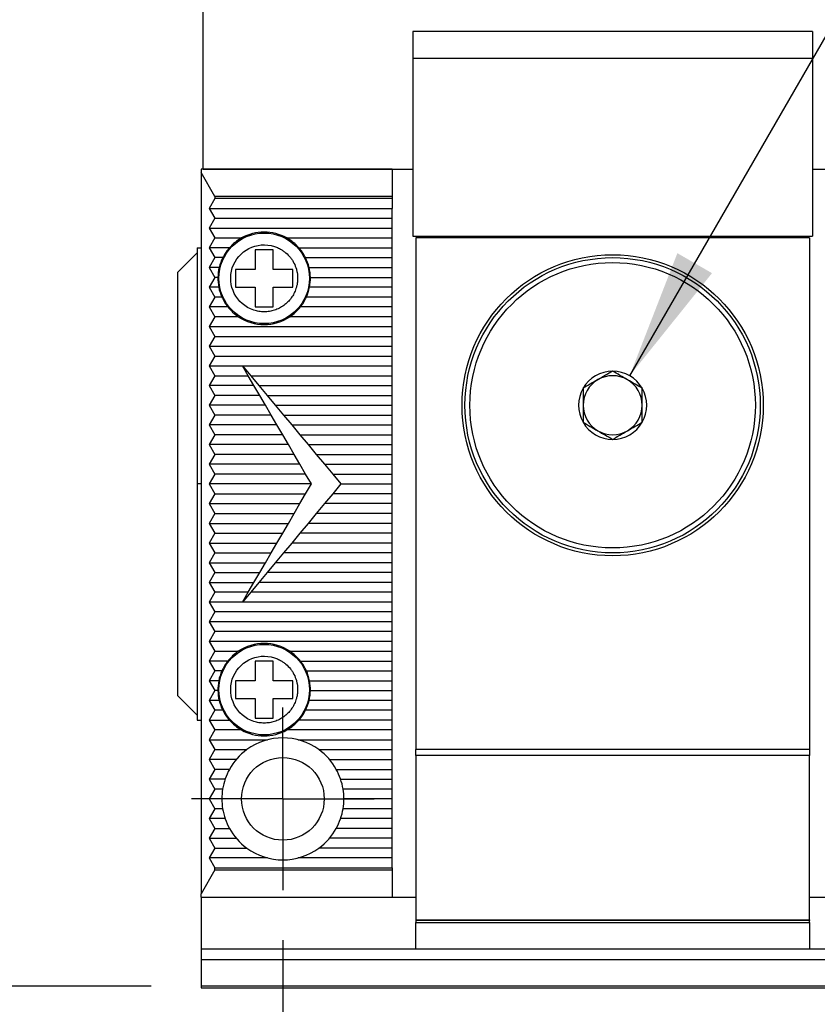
# Model space of a CAD drawing. Header units: millimetres. Extents: x 13 to 546, y 13 to 419.
# Tile 5 of 13: x 125 to 166, y 117 to 167. Entities that reach past the tile are written whole.
import ezdxf

# ---------------------------------------------------------------- set-up
doc = ezdxf.new("R2010")
doc.units = ezdxf.units.MM
doc.header["$LTSCALE"] = 2
doc.linetypes.add('CENTERX2', pattern=[20.32, 12.7, -2.54, 2.54, -2.54])
doc.layers.add('CENTER', color=40, linetype='CENTERX2')
doc.layers.add('DIMENSIONS', color=140, linetype='Continuous', lineweight=25)
doc.styles.add('SLDTEXTSTYLE0', font='TXT', dxfattribs={"width": 0.7})
doc.dimstyles.new('SLDDIMSTYLE0', dxfattribs={"dimtxt": 4.316016, "dimasz": 6.604, "dimexe": 0, "dimexo": 0.0625, "dimgap": 1.079004, "dimtad": 0, "dimtih": 1, "dimtoh": 1, "dimrnd": 1e-09, "dimzin": 12, "dimdsep": 46, "dimtxsty": 'SLDTEXTSTYLE0', "dimsah": 1, "dimcen": 0.09, "dimadec": 0, "dimazin": 3, "dimtfac": 1, "dimtmove": 0, "dimatfit": 0, "dimfxl": 0, "dimfrac": 2, "dimtolj": 1, "dimtzin": 12, "dimarcsym": 0})
doc.dimstyles.new('SLDDIMSTYLE1', dxfattribs={"dimtxt": 4.316016, "dimasz": 6.604, "dimexe": 0, "dimexo": 0.0625, "dimgap": 1.079004, "dimtad": 0, "dimtih": 1, "dimtoh": 1, "dimrnd": 1e-09, "dimzin": 12, "dimdsep": 46, "dimtxsty": 'SLDTEXTSTYLE0', "dimsah": 1, "dimcen": 0.09, "dimadec": 0, "dimazin": 3, "dimtfac": 1, "dimtofl": 0, "dimtmove": 0, "dimatfit": 3, "dimfxl": 0, "dimfrac": 2, "dimtolj": 1, "dimtzin": 12, "dimarcsym": 0})
doc.dimstyles.new('SLDDIMSTYLE3', dxfattribs={"dimtxt": 4.316016, "dimasz": 6.604, "dimexe": 0, "dimexo": 0.0625, "dimgap": 1.079004, "dimtad": 0, "dimtih": 1, "dimtoh": 1, "dimrnd": 1e-09, "dimzin": 12, "dimdsep": 46, "dimtxsty": 'SLDTEXTSTYLE0', "dimsah": 1, "dimcen": 0, "dimadec": 0, "dimazin": 3, "dimtfac": 1, "dimtofl": 0, "dimtmove": 0, "dimatfit": 3, "dimfxl": 0, "dimfrac": 2, "dimtolj": 1, "dimtzin": 12, "dimarcsym": 0})

# ---------------------------------------------------------------- blocks, each defined once
blk = doc.blocks.new('_D')
at = {"layer": 'DIMENSIONS'}
for p, q in [((138.505, 120.72), (138.505, 95.59)), ((172.005, 120.72), (172.005, 95.59)), ((138.505, 101.94), (125.805, 101.94)), ((147.343, 101.94), (145.893, 101.94)), ((145.893, 101.94), (145.893, 95.08)), ((160.168, 101.94), (161.617, 101.94)), ((161.617, 101.94), (161.617, 95.08)), ((172.005, 101.94), (184.705, 101.94)), ((145.893, 95.08), (147.343, 95.08)), ((161.617, 95.08), (160.168, 95.08))]:
    blk.add_line(p, q, dxfattribs=at)
for points in [[(138.505, 101.94), (131.901, 102.956), (131.901, 100.924)], [(172.005, 101.94), (178.609, 100.924), (178.609, 102.956)]]:
    blk.add_solid(points, dxfattribs=at)
at = {"layer": 'DIMENSIONS', "char_height": 4.2333, "attachment_point": 1, "style": 'SLDTEXTSTYLE0'}
for s, insert in [('33.5', (147.343, 108.363)), ('1.32', (147.343, 100.537))]:
    blk.add_mtext(s, dxfattribs=dict(at, insert=insert))
blk = doc.blocks.new('_D_3')
at = {"layer": 'DIMENSIONS'}
for p, q in [((156.121, 149.4), (187.29, 203.386)), ((187.29, 203.386), (198.402, 203.386))]:
    blk.add_line(p, q, dxfattribs=at)
blk.add_solid([(156.121, 149.4), (160.303, 154.612), (158.543, 155.628)], dxfattribs=at)
at = {"layer": 'DIMENSIONS', "attachment_point": 1, "style": 'SLDTEXTSTYLE0'}
for s, insert, char_height in [('G1/8', (221.638, 208.843), 4.2333), ('GAUGE / AIR PORT', (201.577, 201.984), 4.23333)]:
    blk.add_mtext(s, dxfattribs=dict(at, insert=insert, char_height=char_height))
blk = doc.blocks.new('_D_4')
at = {"layer": 'DIMENSIONS'}
for p, q in [((131.915, 169.7), (95.805, 169.7)), ((102.155, 169.7), (102.155, 153.805)), ((95.742, 145.979), (94.293, 145.979)), ((94.293, 145.979), (94.293, 139.12)), ((108.567, 145.979), (110.017, 145.979)), ((110.017, 145.979), (110.017, 139.12)), ((94.293, 139.12), (95.742, 139.12)), ((110.017, 139.12), (108.567, 139.12)), ((102.155, 118.381), (102.155, 138.153)), ((131.815, 118.381), (95.805, 118.381))]:
    blk.add_line(p, q, dxfattribs=at)
for points in [[(102.155, 169.7), (101.139, 163.096), (103.171, 163.096)], [(102.155, 118.381), (103.171, 124.985), (101.139, 124.985)]]:
    blk.add_solid(points, dxfattribs=at)
at = {"layer": 'DIMENSIONS', "char_height": 4.2333, "attachment_point": 1, "style": 'SLDTEXTSTYLE0'}
for s, insert in [('51.3', (95.742, 152.402)), ('2.02', (95.742, 144.577))]:
    blk.add_mtext(s, dxfattribs=dict(at, insert=insert))
blk = doc.blocks.new('_D_5')
at = {"layer": 'DIMENSIONS'}
for p, q in [((144.794, 211.1), (59.805, 211.1)), ((66.155, 211.1), (66.155, 171.83)), ((59.742, 164.004), (58.293, 164.004)), ((58.293, 164.004), (58.293, 157.144)), ((72.567, 164.004), (74.017, 164.004)), ((74.017, 164.004), (74.017, 157.144)), ((58.293, 157.144), (59.742, 157.144)), ((74.017, 157.144), (72.567, 157.144)), ((66.155, 118.381), (66.155, 156.178)), ((131.815, 118.381), (59.805, 118.381))]:
    blk.add_line(p, q, dxfattribs=at)
for points in [[(66.155, 211.1), (65.139, 204.496), (67.171, 204.496)], [(66.155, 118.381), (67.171, 124.985), (65.139, 124.985)]]:
    blk.add_solid(points, dxfattribs=at)
at = {"layer": 'DIMENSIONS', "char_height": 4.2333, "attachment_point": 1, "style": 'SLDTEXTSTYLE0'}
for s, insert in [('92.7', (59.742, 170.427)), ('3.65', (59.742, 162.601))]:
    blk.add_mtext(s, dxfattribs=dict(at, insert=insert))
blk = doc.blocks.new('SW_CENTERMARKSYMBOL_0')
at = {"layer": 'CENTER', "color": 0}
for p, q in [((0, 2.54), (0, 4.64)), ((0, 0), (0, 2.54)), ((-2.54, 0), (-4.64, 0)), ((0, 0), (-2.54, 0)), ((0, 0), (0, -2.54)), ((0, 0), (2.54, 0)), ((2.54, 0), (4.64, 0)), ((0, -2.54), (0, -4.64))]:
    blk.add_line(p, q, dxfattribs=at)

msp = doc.modelspace()

# ---------------------------------------------------------------- linework, layer by layer
for p, q in [((134.455, 159.9), (134.455, 168.084)), ((145.105, 166.9), (145.105, 165.515)), ((165.405, 166.9), (145.105, 166.9)), ((165.405, 166.9), (165.405, 165.515)), ((165.405, 165.515), (145.105, 165.515)), ((145.105, 165.515), (145.105, 156.5)), ((165.405, 165.515), (165.405, 156.5)), ((134.355, 159.9), (134.355, 159.727)), ((144.055, 159.9), (134.355, 159.9)), ((134.355, 159.727), (134.355, 123.074)), ((135.055, 158.515), (134.355, 159.727)), ((134.455, 159.9), (145.105, 159.9)), ((144.055, 159.9), (144.055, 158.515)), ((165.405, 159.9), (176.055, 159.9)), ((135.055, 158.4), (134.766, 157.9)), ((135.055, 158.515), (135.055, 158.4)), ((144.055, 158.515), (135.055, 158.515)), ((144.055, 158.4), (135.055, 158.4)), ((144.055, 158.515), (144.055, 158.4)), ((144.055, 158.4), (144.055, 157.9)), ((134.766, 157.9), (135.055, 157.4)), ((134.766, 157.9), (144.055, 157.9)), ((144.055, 157.4), (144.055, 157.9)), ((135.055, 157.4), (134.766, 156.9)), ((135.055, 157.4), (144.055, 157.4)), ((144.055, 156.9), (144.055, 157.4)), ((134.766, 156.9), (135.055, 156.4)), ((134.766, 156.9), (144.055, 156.9)), ((144.055, 156.4), (144.055, 156.9)), ((135.055, 156.4), (134.766, 155.9)), ((135.055, 156.4), (136.406, 156.4)), ((138.704, 156.4), (144.055, 156.4)), ((144.055, 155.9), (144.055, 156.4)), ((145.105, 156.5), (165.405, 156.5)), ((145.255, 156.4), (145.255, 130.4)), ((165.255, 156.4), (145.255, 156.4)), ((165.255, 156.4), (165.255, 130.4)), ((134.155, 155.65), (133.155, 154.65)), ((134.155, 155.9), (134.355, 155.9)), ((134.155, 155.9), (134.155, 143.9)), ((134.766, 155.9), (135.055, 155.4)), ((135.788, 155.9), (134.766, 155.9)), ((138.005, 155.8), (137.105, 155.8)), ((137.105, 155.8), (137.105, 154.8)), ((138.005, 154.8), (138.005, 155.8)), ((139.321, 155.9), (144.055, 155.9)), ((144.055, 155.4), (144.055, 155.9)), ((135.055, 155.4), (134.766, 154.9)), ((135.452, 155.4), (135.055, 155.4)), ((139.657, 155.4), (144.055, 155.4)), ((144.055, 154.9), (144.055, 155.4)), ((133.155, 154.65), (133.155, 133.15)), ((134.766, 154.9), (135.055, 154.4)), ((135.27, 154.9), (134.766, 154.9)), ((137.105, 154.8), (136.105, 154.8)), ((136.105, 154.8), (136.105, 153.9)), ((139.005, 154.8), (138.005, 154.8)), ((139.005, 153.9), (139.005, 154.8)), ((139.84, 154.9), (144.055, 154.9)), ((144.055, 154.4), (144.055, 154.9)), ((135.055, 154.4), (134.766, 153.9)), ((135.205, 154.4), (135.055, 154.4)), ((139.904, 154.4), (144.055, 154.4)), ((144.055, 153.9), (144.055, 154.4)), ((134.766, 153.9), (135.055, 153.4)), ((135.248, 153.9), (134.766, 153.9)), ((136.105, 153.9), (137.105, 153.9)), ((137.105, 153.9), (137.105, 152.9)), ((138.005, 152.9), (138.005, 153.9)), ((138.005, 153.9), (139.005, 153.9)), ((144.055, 153.9), (139.861, 153.9)), ((144.055, 153.4), (144.055, 153.9)), ((135.055, 153.4), (134.766, 152.9)), ((135.405, 153.4), (135.055, 153.4)), ((144.055, 153.4), (139.704, 153.4)), ((144.055, 152.9), (144.055, 153.4)), ((134.766, 152.9), (135.055, 152.4)), ((135.705, 152.9), (134.766, 152.9)), ((137.105, 152.9), (138.005, 152.9)), ((144.055, 152.9), (139.404, 152.9)), ((144.055, 152.4), (144.055, 152.9)), ((135.055, 152.4), (134.766, 151.9)), ((136.243, 152.4), (135.055, 152.4)), ((144.055, 152.4), (138.866, 152.4)), ((144.055, 151.9), (144.055, 152.4)), ((134.766, 151.9), (135.055, 151.4)), ((134.766, 151.9), (144.055, 151.9)), ((144.055, 151.4), (144.055, 151.9)), ((135.055, 151.4), (134.766, 150.9)), ((135.055, 151.4), (144.055, 151.4)), ((144.055, 150.9), (144.055, 151.4)), ((134.766, 150.9), (135.055, 150.4)), ((134.766, 150.9), (144.055, 150.9)), ((144.055, 150.4), (144.055, 150.9)), ((135.055, 150.4), (134.766, 149.9)), ((135.055, 150.4), (144.055, 150.4)), ((144.055, 149.9), (144.055, 150.4)), ((134.766, 149.9), (135.055, 149.4)), ((134.766, 149.9), (136.455, 149.9)), ((136.746, 149.4), (136.455, 149.9)), ((136.455, 149.9), (136.871, 149.4)), ((136.455, 149.9), (144.055, 149.9)), ((144.055, 149.4), (144.055, 149.9)), ((135.055, 149.4), (134.766, 148.9)), ((135.055, 149.4), (136.746, 149.4)), ((137.038, 148.9), (136.746, 149.4)), ((136.871, 149.4), (144.055, 149.4)), ((136.871, 149.4), (137.288, 148.9)), ((144.055, 148.9), (144.055, 149.4)), ((134.766, 148.9), (135.055, 148.4)), ((137.038, 148.9), (134.766, 148.9)), ((137.33, 148.4), (137.038, 148.9)), ((137.288, 148.9), (137.705, 148.4)), ((137.288, 148.9), (144.055, 148.9)), ((144.055, 148.4), (144.055, 148.9)), ((135.055, 148.4), (134.766, 147.9)), ((137.33, 148.4), (135.055, 148.4)), ((137.621, 147.9), (137.33, 148.4)), ((137.705, 148.4), (144.055, 148.4)), ((137.705, 148.4), (138.121, 147.9)), ((144.055, 147.9), (144.055, 148.4)), ((134.766, 147.9), (135.055, 147.4)), ((137.621, 147.9), (134.766, 147.9)), ((137.913, 147.4), (137.621, 147.9)), ((138.121, 147.9), (138.538, 147.4)), ((138.121, 147.9), (144.055, 147.9)), ((144.055, 147.4), (144.055, 147.9)), ((135.055, 147.4), (134.766, 146.9)), ((137.913, 147.4), (135.055, 147.4)), ((138.205, 146.9), (137.913, 147.4)), ((138.538, 147.4), (138.955, 146.9)), ((138.538, 147.4), (144.055, 147.4)), ((144.055, 146.9), (144.055, 147.4)), ((134.766, 146.9), (135.055, 146.4)), ((138.205, 146.9), (134.766, 146.9)), ((138.496, 146.4), (138.205, 146.9)), ((138.955, 146.9), (144.055, 146.9)), ((138.955, 146.9), (139.371, 146.4)), ((144.055, 146.4), (144.055, 146.9)), ((135.055, 146.4), (134.766, 145.9)), ((138.496, 146.4), (135.055, 146.4)), ((138.788, 145.9), (138.496, 146.4)), ((139.371, 146.4), (144.055, 146.4)), ((139.371, 146.4), (139.788, 145.9)), ((144.055, 145.9), (144.055, 146.4)), ((134.766, 145.9), (135.055, 145.4)), ((138.788, 145.9), (134.766, 145.9)), ((139.08, 145.4), (138.788, 145.9)), ((139.788, 145.9), (144.055, 145.9)), ((139.788, 145.9), (140.205, 145.4)), ((144.055, 145.4), (144.055, 145.9)), ((135.055, 145.4), (134.766, 144.9)), ((139.08, 145.4), (135.055, 145.4)), ((139.371, 144.9), (139.08, 145.4)), ((140.205, 145.4), (144.055, 145.4)), ((140.205, 145.4), (140.621, 144.9)), ((144.055, 144.9), (144.055, 145.4)), ((134.766, 144.9), (135.055, 144.4)), ((139.371, 144.9), (134.766, 144.9)), ((139.663, 144.4), (139.371, 144.9)), ((140.621, 144.9), (141.038, 144.4)), ((140.621, 144.9), (144.055, 144.9)), ((144.055, 144.4), (144.055, 144.9)), ((135.055, 144.4), (134.766, 143.9)), ((139.663, 144.4), (135.055, 144.4)), ((139.955, 143.9), (139.663, 144.4)), ((141.038, 144.4), (144.055, 144.4)), ((141.038, 144.4), (141.455, 143.9)), ((144.055, 143.9), (144.055, 144.4)), ((134.355, 143.9), (134.155, 143.9)), ((134.155, 143.9), (134.155, 131.9)), ((134.766, 143.9), (135.055, 143.4)), ((139.955, 143.9), (134.766, 143.9)), ((139.663, 143.4), (139.955, 143.9)), ((141.455, 143.9), (141.038, 143.4)), ((141.455, 143.9), (144.055, 143.9)), ((144.055, 143.4), (144.055, 143.9)), ((135.055, 143.4), (134.766, 142.9)), ((135.055, 143.4), (139.663, 143.4)), ((139.371, 142.9), (139.663, 143.4)), ((141.038, 143.4), (140.621, 142.9)), ((144.055, 143.4), (141.038, 143.4)), ((144.055, 142.9), (144.055, 143.4)), ((134.766, 142.9), (135.055, 142.4)), ((134.766, 142.9), (139.371, 142.9)), ((139.08, 142.4), (139.371, 142.9)), ((140.621, 142.9), (140.205, 142.4)), ((144.055, 142.9), (140.621, 142.9)), ((144.055, 142.4), (144.055, 142.9)), ((135.055, 142.4), (134.766, 141.9)), ((135.055, 142.4), (139.08, 142.4)), ((138.788, 141.9), (139.08, 142.4)), ((140.205, 142.4), (139.788, 141.9)), ((144.055, 142.4), (140.205, 142.4)), ((144.055, 141.9), (144.055, 142.4)), ((134.766, 141.9), (135.055, 141.4)), ((134.766, 141.9), (138.788, 141.9)), ((138.496, 141.4), (138.788, 141.9)), ((139.788, 141.9), (139.371, 141.4)), ((144.055, 141.9), (139.788, 141.9)), ((144.055, 141.4), (144.055, 141.9)), ((135.055, 141.4), (134.766, 140.9)), ((135.055, 141.4), (138.496, 141.4)), ((138.205, 140.9), (138.496, 141.4)), ((139.371, 141.4), (138.955, 140.9)), ((144.055, 141.4), (139.371, 141.4)), ((144.055, 140.9), (144.055, 141.4)), ((134.766, 140.9), (135.055, 140.4)), ((134.766, 140.9), (138.205, 140.9)), ((137.913, 140.4), (138.205, 140.9)), ((138.955, 140.9), (138.538, 140.4)), ((144.055, 140.9), (138.955, 140.9)), ((144.055, 140.4), (144.055, 140.9)), ((135.055, 140.4), (134.766, 139.9)), ((135.055, 140.4), (137.913, 140.4)), ((137.621, 139.9), (137.913, 140.4)), ((138.538, 140.4), (138.121, 139.9)), ((144.055, 140.4), (138.538, 140.4)), ((144.055, 139.9), (144.055, 140.4)), ((134.766, 139.9), (135.055, 139.4)), ((134.766, 139.9), (137.621, 139.9)), ((137.33, 139.4), (137.621, 139.9)), ((138.121, 139.9), (137.705, 139.4)), ((144.055, 139.9), (138.121, 139.9)), ((144.055, 139.4), (144.055, 139.9)), ((135.055, 139.4), (134.766, 138.9)), ((135.055, 139.4), (137.33, 139.4)), ((137.038, 138.9), (137.33, 139.4)), ((137.705, 139.4), (137.288, 138.9)), ((144.055, 139.4), (137.705, 139.4)), ((144.055, 138.9), (144.055, 139.4)), ((134.766, 138.9), (135.055, 138.4)), ((134.766, 138.9), (137.038, 138.9)), ((136.746, 138.4), (137.038, 138.9)), ((137.288, 138.9), (136.871, 138.4)), ((144.055, 138.9), (137.288, 138.9)), ((144.055, 138.4), (144.055, 138.9)), ((135.055, 138.4), (134.766, 137.9)), ((136.746, 138.4), (135.055, 138.4)), ((136.871, 138.4), (136.455, 137.9)), ((136.455, 137.9), (136.746, 138.4)), ((144.055, 138.4), (136.871, 138.4)), ((144.055, 137.9), (144.055, 138.4)), ((134.766, 137.9), (135.055, 137.4)), ((136.455, 137.9), (134.766, 137.9)), ((144.055, 137.9), (136.455, 137.9)), ((144.055, 137.4), (144.055, 137.9)), ((135.055, 137.4), (134.766, 136.9)), ((144.055, 137.4), (135.055, 137.4)), ((144.055, 136.9), (144.055, 137.4)), ((134.766, 136.9), (135.055, 136.4)), ((144.055, 136.9), (134.766, 136.9)), ((144.055, 136.4), (144.055, 136.9)), ((135.055, 136.4), (134.766, 135.9)), ((144.055, 136.4), (135.055, 136.4)), ((144.055, 135.9), (144.055, 136.4)), ((134.766, 135.9), (135.055, 135.4)), ((144.055, 135.9), (134.766, 135.9)), ((144.055, 135.4), (144.055, 135.9)), ((135.055, 135.4), (134.766, 134.9)), ((135.055, 135.4), (136.243, 135.4)), ((138.866, 135.4), (144.055, 135.4)), ((144.055, 134.9), (144.055, 135.4)), ((134.766, 134.9), (135.055, 134.4)), ((135.705, 134.9), (134.766, 134.9)), ((138.005, 134.9), (137.105, 134.9)), ((137.105, 134.9), (137.105, 133.9)), ((138.005, 133.9), (138.005, 134.9)), ((139.404, 134.9), (144.055, 134.9)), ((144.055, 134.4), (144.055, 134.9)), ((135.055, 134.4), (134.766, 133.9)), ((135.405, 134.4), (135.055, 134.4)), ((139.704, 134.4), (144.055, 134.4)), ((144.055, 133.9), (144.055, 134.4)), ((134.766, 133.9), (135.055, 133.4)), ((135.248, 133.9), (134.766, 133.9)), ((137.105, 133.9), (136.105, 133.9)), ((136.105, 133.9), (136.105, 133)), ((139.005, 133.9), (138.005, 133.9)), ((139.005, 133), (139.005, 133.9)), ((139.861, 133.9), (144.055, 133.9)), ((144.055, 133.4), (144.055, 133.9)), ((133.155, 133.15), (134.155, 132.15)), ((135.055, 133.4), (134.766, 132.9)), ((135.205, 133.4), (135.055, 133.4)), ((139.904, 133.4), (144.055, 133.4)), ((144.055, 132.9), (144.055, 133.4)), ((134.766, 132.9), (135.055, 132.4)), ((135.27, 132.9), (134.766, 132.9)), ((136.105, 133), (137.105, 133)), ((137.105, 133), (137.105, 132)), ((138.005, 132), (138.005, 133)), ((138.005, 133), (139.005, 133)), ((144.055, 132.9), (139.84, 132.9)), ((144.055, 132.4), (144.055, 132.9)), ((135.055, 132.4), (134.766, 131.9)), ((135.452, 132.4), (135.055, 132.4)), ((144.055, 132.4), (139.657, 132.4)), ((144.055, 131.9), (144.055, 132.4)), ((134.155, 131.9), (134.355, 131.9)), ((134.766, 131.9), (135.055, 131.4)), ((134.766, 131.9), (135.788, 131.9)), ((137.105, 132), (138.005, 132)), ((144.055, 131.9), (139.321, 131.9)), ((144.055, 131.4), (144.055, 131.9)), ((135.055, 131.4), (134.766, 130.9)), ((136.406, 131.4), (135.055, 131.4)), ((144.055, 131.4), (138.704, 131.4)), ((144.055, 130.9), (144.055, 131.4)), ((134.766, 130.9), (135.055, 130.4)), ((134.766, 130.9), (137.724, 130.9)), ((139.286, 130.9), (144.055, 130.9)), ((144.055, 130.4), (144.055, 130.9)), ((135.055, 130.4), (134.766, 129.9)), ((135.055, 130.4), (136.672, 130.4)), ((140.338, 130.4), (144.055, 130.4)), ((144.055, 129.9), (144.055, 130.4)), ((165.255, 130.4), (145.255, 130.4)), ((145.255, 130.1), (145.255, 130.4)), ((145.255, 130.1), (145.255, 121.75)), ((165.255, 130.1), (145.255, 130.1)), ((165.255, 130.4), (165.255, 130.1)), ((165.255, 121.75), (165.255, 130.1)), ((134.766, 129.9), (135.055, 129.4)), ((136.136, 129.9), (134.766, 129.9)), ((140.873, 129.9), (144.055, 129.9)), ((144.055, 129.4), (144.055, 129.9)), ((135.055, 129.4), (134.766, 128.9)), ((135.792, 129.4), (135.055, 129.4)), ((141.218, 129.4), (144.055, 129.4)), ((144.055, 128.9), (144.055, 129.4)), ((134.766, 128.9), (135.055, 128.4)), ((135.57, 128.9), (134.766, 128.9)), ((141.439, 128.9), (144.055, 128.9)), ((144.055, 128.4), (144.055, 128.9)), ((135.055, 128.4), (134.766, 127.9)), ((135.445, 128.4), (135.055, 128.4)), ((144.055, 128.4), (141.564, 128.4)), ((144.055, 127.9), (144.055, 128.4)), ((134.766, 127.9), (135.055, 127.4)), ((135.405, 127.9), (134.766, 127.9)), ((144.055, 127.9), (141.605, 127.9)), ((144.055, 127.4), (144.055, 127.9)), ((135.055, 127.4), (134.766, 126.9)), ((135.445, 127.4), (135.055, 127.4)), ((144.055, 127.4), (141.564, 127.4)), ((144.055, 126.9), (144.055, 127.4)), ((134.766, 126.9), (135.055, 126.4)), ((135.57, 126.9), (134.766, 126.9)), ((144.055, 126.9), (141.439, 126.9)), ((144.055, 126.4), (144.055, 126.9)), ((135.055, 126.4), (134.766, 125.9)), ((135.055, 126.4), (135.792, 126.4)), ((144.055, 126.4), (141.218, 126.4)), ((144.055, 125.9), (144.055, 126.4)), ((134.766, 125.9), (135.055, 125.4)), ((134.766, 125.9), (136.136, 125.9)), ((144.055, 125.9), (140.873, 125.9)), ((144.055, 125.4), (144.055, 125.9)), ((135.055, 125.4), (134.766, 124.9)), ((135.055, 125.4), (136.672, 125.4)), ((144.055, 125.4), (140.338, 125.4)), ((144.055, 124.9), (144.055, 125.4)), ((134.766, 124.9), (135.055, 124.4)), ((137.724, 124.9), (134.766, 124.9)), ((144.055, 124.9), (139.286, 124.9)), ((144.055, 124.4), (144.055, 124.9)), ((135.055, 124.286), (134.355, 123.074)), ((135.055, 124.286), (135.055, 124.4)), ((135.055, 124.4), (144.055, 124.4)), ((135.055, 124.286), (144.055, 124.286)), ((144.055, 124.4), (144.055, 124.286)), ((144.055, 124.286), (144.055, 122.9)), ((134.355, 122.9), (134.355, 123.074)), ((134.355, 122.9), (144.055, 122.9)), ((134.355, 122.9), (134.355, 120.263)), ((144.055, 122.9), (145.255, 122.9)), ((165.255, 122.9), (166.455, 122.9)), ((145.255, 121.75), (165.255, 121.75)), ((145.255, 121.75), (145.255, 121.724)), ((145.255, 121.724), (145.255, 121.624)), ((165.255, 121.724), (145.255, 121.724)), ((145.255, 121.624), (165.255, 121.624)), ((145.255, 120.285), (145.255, 121.624)), ((165.255, 121.75), (165.255, 121.724)), ((165.255, 121.624), (165.255, 121.724)), ((165.255, 121.624), (165.255, 120.285)), ((176.155, 120.263), (134.355, 120.263)), ((134.355, 120.263), (134.355, 119.744)), ((145.255, 120.285), (165.255, 120.285)), ((134.355, 119.744), (176.155, 119.744)), ((134.355, 119.744), (134.355, 118.381)), ((176.155, 118.381), (134.355, 118.381)), ((134.355, 118.381), (134.355, 118.3)), ((134.355, 118.3), (176.155, 118.3))]:
    msp.add_line(p, q)
for centre, radius in [((137.555, 154.35), 2.3), ((155.255, 147.9), 7.65), ((155.255, 147.9), 7.5), ((155.255, 147.9), 7.25), ((137.555, 133.45), 2.3), ((138.505, 127.9), 2.1)]:
    msp.add_circle(centre, radius)
for centre, radius, start, end in [((137.555, 154.35), 2.35, 60.7318, 119.2682), ((137.555, 154.35), 2.35, 119.2682, 138.7326), ((137.555, 154.35), 2.35, 41.2674, 60.7318), ((137.555, 154.35), 2.35, 138.7326, 153.4609), ((137.555, 154.35), 2.35, 26.5391, 41.2674), ((137.555, 154.35), 2.35, 153.4609, 166.4648), ((137.555, 154.35), 2.35, 13.5352, 26.5391), ((137.555, 154.35), 2.35, 166.4648, 178.7808), ((137.555, 154.35), 2.35, 1.2192, 13.5352), ((137.555, 154.35), 2.35, 178.7808, 191.0397), ((137.555, 154.35), 2.35, 348.9603, 1.2192), ((137.555, 154.35), 2.35, 191.0397, 203.8445), ((137.555, 154.35), 2.35, 336.1555, 348.9603), ((137.555, 154.35), 2.35, 203.8445, 218.0989), ((137.555, 154.35), 2.35, 321.9011, 336.1555), ((137.555, 154.35), 2.35, 218.0989, 236.0769), ((137.555, 154.35), 2.35, 303.9231, 321.9011), ((137.555, 154.35), 2.35, 236.0769, 303.9231), ((155.255, 147.9), 1.732, 90, 150), ((155.255, 147.9), 1.732, 30, 90), ((155.255, 147.9), 1.5, 120, 180), ((155.255, 147.9), 1.5, 60, 120), ((155.255, 147.9), 1.5, 0, 60), ((155.255, 147.9), 1.732, 150, 210), ((155.255, 147.9), 1.732, 330, 30), ((155.255, 147.9), 1.5, 180, 240), ((155.255, 147.9), 1.5, 300, 0), ((155.255, 147.9), 1.732, 210, 270), ((155.255, 147.9), 1.5, 240, 300), ((155.255, 147.9), 1.732, 270, 330), ((137.555, 133.45), 2.35, 56.0769, 123.9231), ((137.555, 133.45), 2.35, 123.9231, 141.9011), ((137.555, 133.45), 2.35, 38.0989, 56.0769), ((137.555, 133.45), 2.35, 141.9011, 156.1555), ((137.555, 133.45), 2.35, 23.8445, 38.0989), ((137.555, 133.45), 2.35, 156.1555, 168.9603), ((137.555, 133.45), 2.35, 11.0397, 23.8445), ((137.555, 133.45), 2.35, 168.9603, 181.2192), ((137.555, 133.45), 2.35, 358.7808, 11.0397), ((137.555, 133.45), 2.35, 181.2192, 193.5352), ((137.555, 133.45), 2.35, 346.4648, 358.7808), ((137.555, 133.45), 2.35, 193.5352, 206.5391), ((137.555, 133.45), 2.35, 333.4609, 346.4648), ((137.555, 133.45), 2.35, 206.5391, 221.2674), ((137.555, 133.45), 2.35, 318.7326, 333.4609), ((137.555, 133.45), 2.35, 221.2674, 240.7318), ((137.555, 133.45), 2.35, 299.2682, 318.7326), ((137.555, 133.45), 2.35, 240.7318, 299.2682), ((138.505, 127.9), 3.1, 53.7507, 126.2493), ((138.505, 127.9), 3.1, 126.2493, 151.0615), ((138.505, 127.9), 3.1, 28.9385, 53.7507), ((138.505, 127.9), 3.1, 151.0615, 170.7182), ((138.505, 127.9), 3.1, 9.2818, 28.9385), ((138.505, 127.9), 3.1, 170.7182, 189.2818), ((138.505, 127.9), 3.1, 350.7182, 9.2818), ((138.505, 127.9), 3.1, 189.2818, 208.9385), ((138.505, 127.9), 3.1, 331.0615, 350.7182), ((138.505, 127.9), 3.1, 208.9385, 233.7507), ((138.505, 127.9), 3.1, 306.2493, 331.0615), ((138.505, 127.9), 3.1, 233.7507, 306.2493)]:
    msp.add_arc(centre, radius, start, end)
for points, knots in [([(137.029, 152.734), (136.137, 153.023), (135.648, 153.983), (136.228, 155.768), (137.188, 156.257), (138.08, 155.967)], [0, 0, 0, 0, 0.5, 0.5, 1, 1, 1, 1]), ([(138.08, 155.967), (138.115, 155.955), (138.185, 155.931), (138.287, 155.886), (138.402, 155.827), (138.528, 155.748), (138.704, 155.611), (138.86, 155.45), (138.989, 155.269), (139.099, 155.076), (139.181, 154.867), (139.231, 154.65), (139.259, 154.429), (139.255, 154.205), (139.218, 153.986), (139.165, 153.792), (139.076, 153.575), (138.936, 153.347), (138.762, 153.143), (138.558, 152.969), (138.33, 152.829), (138.082, 152.727), (137.822, 152.664), (137.555, 152.644), (137.287, 152.662), (137.115, 152.71), (137.029, 152.734)], [0, 0, 0, 0, 0.0208387, 0.0416781, 0.0625191, 0.0936396, 0.125078, 0.1874841, 0.2186112, 0.2500695, 0.3124755, 0.3436027, 0.375061, 0.437467, 0.4685941, 0.5000524, 0.5500442, 0.6000379, 0.6500332, 0.7000294, 0.7500262, 0.800023, 0.8500193, 0.9000145, 0.9500083, 1, 1, 1, 1]), ([(155.255, 149.632), (155.138, 149.565), (155.018, 149.496), (154.769, 149.352), (154.638, 149.277), (154.246, 149.05), (153.991, 148.902), (153.755, 148.766)], [0, 0, 0, 0, 0.25, 0.25, 0.5, 0.5, 1, 1, 1, 1]), ([(156.755, 148.766), (156.638, 148.834), (156.518, 148.903), (156.269, 149.047), (156.138, 149.122), (155.746, 149.349), (155.491, 149.496), (155.255, 149.632)], [0, 0, 0, 0, 0.25, 0.25, 0.5, 0.5, 1, 1, 1, 1]), ([(153.755, 148.766), (153.755, 148.631), (153.755, 148.493), (153.755, 148.206), (153.755, 148.055), (153.755, 147.601), (153.755, 147.307), (153.755, 147.034)], [0, 0, 0, 0, 0.25, 0.25, 0.5, 0.5, 1, 1, 1, 1]), ([(156.755, 147.034), (156.755, 147.17), (156.755, 147.308), (156.755, 147.595), (156.755, 147.746), (156.755, 148.2), (156.755, 148.494), (156.755, 148.766)], [0, 0, 0, 0, 0.25, 0.25, 0.5, 0.5, 1, 1, 1, 1]), ([(153.755, 147.034), (153.872, 146.967), (153.992, 146.897), (154.24, 146.754), (154.371, 146.678), (154.764, 146.452), (155.019, 146.304), (155.255, 146.168)], [0, 0, 0, 0, 0.25, 0.25, 0.5, 0.5, 1, 1, 1, 1]), ([(155.255, 146.168), (155.372, 146.236), (155.492, 146.305), (155.74, 146.448), (155.871, 146.524), (156.264, 146.751), (156.519, 146.898), (156.755, 147.034)], [0, 0, 0, 0, 0.25, 0.25, 0.5, 0.5, 1, 1, 1, 1]), ([(137.029, 131.834), (136.137, 132.123), (135.648, 133.083), (136.228, 134.868), (137.188, 135.357), (138.08, 135.067)], [0, 0, 0, 0, 0.5, 0.5, 1, 1, 1, 1]), ([(138.08, 135.067), (138.115, 135.055), (138.185, 135.031), (138.287, 134.986), (138.402, 134.927), (138.528, 134.848), (138.704, 134.711), (138.86, 134.55), (138.989, 134.369), (139.099, 134.176), (139.181, 133.967), (139.231, 133.75), (139.259, 133.529), (139.255, 133.305), (139.218, 133.086), (139.165, 132.892), (139.076, 132.675), (138.936, 132.447), (138.762, 132.243), (138.558, 132.069), (138.33, 131.929), (138.082, 131.827), (137.822, 131.764), (137.555, 131.744), (137.287, 131.762), (137.115, 131.81), (137.029, 131.834)], [0, 0, 0, 0, 0.0208387, 0.0416781, 0.0625191, 0.0936396, 0.125078, 0.1874841, 0.2186112, 0.2500695, 0.3124755, 0.3436027, 0.375061, 0.437467, 0.4685941, 0.5000524, 0.5500442, 0.6000379, 0.6500332, 0.7000294, 0.7500262, 0.800023, 0.8500193, 0.9000145, 0.9500083, 1, 1, 1, 1])]:
    msp.add_open_spline(points, degree=3, knots=knots)

# ---------------------------------------------------------------- block references
at = {"layer": 'CENTER'}
msp.add_blockref('SW_CENTERMARKSYMBOL_0', (138.505, 127.9), dxfattribs=at)

# ---------------------------------------------------------------- dimensions: what is measured, and where the dimension line sits
at = {"layer": 'DIMENSIONS'}
for base, p1, p2, picture, middle in [((66.155, 211.1), (134.355, 118.381), (147.334, 211.1), '_D_5', (66.155, 164.004)), ((102.155, 118.381), (134.455, 169.7), (134.355, 118.381), '_D_4', (102.155, 145.979))]:
    dim = msp.add_linear_dim(base=base, p1=p1, p2=p2, angle=90, dimstyle='SLDDIMSTYLE1', dxfattribs=at)
    dim.commit()
    dim.dimension.update_dxf_attribs({"geometry": picture, "text_midpoint": middle, "dimtype": 160})
dim = msp.add_radius_dim(center=(155.255, 147.9), mpoint=(156.121, 149.4), text='G1/8\\PGAUGE / AIR PORT', dimstyle='SLDDIMSTYLE3', dxfattribs=at)
dim.commit()
dim.dimension.update_dxf_attribs({"geometry": '_D_3', "text_midpoint": (228.698, 203.386), "dimtype": 164})
dim = msp.add_linear_dim(base=(172.005, 101.94), p1=(138.505, 123.26), p2=(172.005, 123.26), dimstyle='SLDDIMSTYLE0', dxfattribs=at)
dim.commit()
dim.dimension.update_dxf_attribs({"geometry": '_D', "text_midpoint": (153.755, 101.94), "dimtype": 160})

doc.saveas('drawing.dxf')
